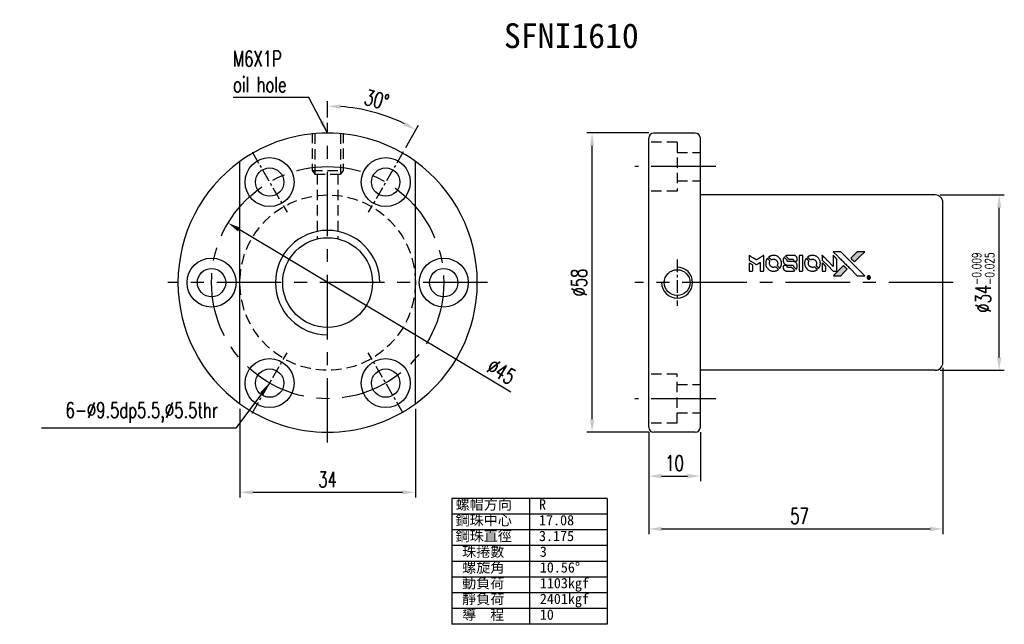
# Model space of a CAD drawing. Extents: x 634 to 825, y -89 to 28.
import ezdxf
from ezdxf.enums import TextEntityAlignment as Align

# ---------------------------------------------------------------- set-up
doc = ezdxf.new("R2010")
doc.units = 0
doc.header["$LTSCALE"] = 2
doc.header["$MEASUREMENT"] = 0
doc.header["$PDMODE"] = 2
doc.linetypes.add('CENTER', pattern=[2, 1.25, -0.25, 0.25, -0.25])
doc.linetypes.add('HID-1', pattern=[1.5, 1, -0.5])
doc.layers.get('0').update_dxf_attribs({"linetype": 'CONTINUOUS'})
doc.layers.get('DEFPOINTS').update_dxf_attribs({"linetype": 'CONTINUOUS'})
doc.layers.add('CL', color=1, linetype='CENTER')
doc.layers.add('HID', color=2, linetype='HID-1')
doc.styles.add('DIM-7', font='SIMPLEX.shx', dxfattribs={"width": 0.7, "bigfont": 'chineset.shx'})
doc.styles.add('T', font='KAIU.TTF')
doc.dimstyles.new('CNS', dxfattribs={"dimtxt": 3.5, "dimasz": 2.5, "dimexe": 1, "dimexo": 1.5, "dimgap": 0.09, "dimtad": 0, "dimdsep": 46, "dimtxsty": 'DIM-7', "dimcen": 0.09, "dimclrd": 1, "dimclre": 1, "dimclrt": 4, "dimadec": 0, "dimazin": 0, "dimtfac": 1, "dimtix": 1, "dimtmove": 2, "dimatfit": 3, "dimfxl": 1, "dimtvp": 0.971429, "dimtolj": 1, "dimarcsym": 0})

# ---------------------------------------------------------------- blocks, each defined once
blk = doc.blocks.new('*D2')
at = {"color": 0, "lineweight": -2, "transparency": 16777216}
for p, q in [((812.72, -5.57), (825.12, -5.57)), ((824.12, -37.07), (824.12, -8.07)), ((812.72, -39.57), (825.12, -39.57))]:
    blk.add_line(p, q, dxfattribs=at)
at = {"color": 0, "transparency": 16777216}
for points in [[(823.7, -8.07), (824.54, -8.07), (824.12, -5.57)], [(823.7, -37.07), (824.54, -37.07), (824.12, -39.57)]]:
    blk.add_solid(points, dxfattribs=at)
at = {"layer": 'DEFPOINTS', "color": 0, "transparency": 16777216}
for p in [(811.72, -5.57), (824.12, -5.57), (811.72, -39.57)]:
    blk.add_point(p, dxfattribs=at)
at = {"color": 0, "transparency": 16777216, "insert": (821.02, -22.57), "char_height": 3, "attachment_point": 5, "rotation": 90, "style": 'DIM-7'}
blk.add_mtext('\\A1;%%C34{\\H1.8;\\S-0.009^ -0.025;}', dxfattribs=at)
blk = doc.blocks.new('*D3')
at = {"color": 0, "lineweight": -2, "transparency": 16777216}
for p, q in [((756.22, 6.43), (744.23, 6.43)), ((745.23, -49.07), (745.23, 3.93)), ((756.22, -51.57), (744.23, -51.57))]:
    blk.add_line(p, q, dxfattribs=at)
at = {"color": 0, "transparency": 16777216}
for points in [[(744.82, 3.93), (745.65, 3.93), (745.23, 6.43)], [(744.82, -49.07), (745.65, -49.07), (745.23, -51.57)]]:
    blk.add_solid(points, dxfattribs=at)
at = {"layer": 'DEFPOINTS', "color": 0, "transparency": 16777216}
for p in [(745.23, 6.43), (757.22, 6.43), (757.22, -51.57)]:
    blk.add_point(p, dxfattribs=at)
at = {"color": 0, "transparency": 16777216, "insert": (742.73, -22.57), "char_height": 3, "attachment_point": 5, "rotation": 90, "style": 'DIM-7'}
blk.add_mtext('\\A1;%%c58', dxfattribs=at)
blk = doc.blocks.new('*D4')
at = {"color": 0, "lineweight": -2, "transparency": 16777216}
for p, q in [((813.22, -39.07), (813.22, -71.33)), ((756.22, -51.57), (756.22, -71.33)), ((758.72, -70.33), (810.72, -70.33))]:
    blk.add_line(p, q, dxfattribs=at)
at = {"color": 0, "transparency": 16777216}
for points in [[(758.72, -69.91), (758.72, -70.75), (756.22, -70.33)], [(810.72, -69.91), (810.72, -70.75), (813.22, -70.33)]]:
    blk.add_solid(points, dxfattribs=at)
at = {"layer": 'DEFPOINTS', "color": 0, "transparency": 16777216}
for p in [(813.22, -38.07), (756.22, -50.57), (813.22, -70.33)]:
    blk.add_point(p, dxfattribs=at)
at = {"color": 0, "transparency": 16777216, "insert": (784.72, -67.83), "char_height": 3, "attachment_point": 5, "style": 'DIM-7'}
blk.add_mtext('\\A1; 57', dxfattribs=at)
blk = doc.blocks.new('*D5')
at = {"color": 0, "lineweight": -2, "transparency": 16777216}
for p, q in [((756.22, -51.57), (756.22, -61.08)), ((766.22, -51.57), (766.22, -61.08)), ((758.72, -60.08), (763.72, -60.08))]:
    blk.add_line(p, q, dxfattribs=at)
at = {"color": 0, "transparency": 16777216}
for points in [[(758.72, -59.66), (758.72, -60.5), (756.22, -60.08)], [(763.72, -59.66), (763.72, -60.5), (766.22, -60.08)]]:
    blk.add_solid(points, dxfattribs=at)
at = {"layer": 'DEFPOINTS', "color": 0, "transparency": 16777216}
for p in [(756.22, -50.57), (766.22, -50.57), (766.22, -60.08)]:
    blk.add_point(p, dxfattribs=at)
at = {"color": 0, "transparency": 16777216, "insert": (761.22, -57.58), "char_height": 3, "attachment_point": 5, "style": 'DIM-7'}
blk.add_mtext('\\A1;10', dxfattribs=at)
blk = doc.blocks.new('*D6')
at = {"color": 0, "lineweight": -2, "transparency": 16777216}
blk.add_line((729.52, -43.84), (676.84, -12.3), dxfattribs=at)
at = {"color": 0, "transparency": 16777216}
blk.add_solid([(677.05, -11.94), (676.62, -12.66), (674.69, -11.01)], dxfattribs=at)
at = {"layer": 'DEFPOINTS', "color": 0, "transparency": 16777216}
for p in [(674.69, -11.01), (713.3, -34.13)]:
    blk.add_point(p, dxfattribs=at)
at = {"color": 0, "transparency": 16777216, "insert": (727.67, -39.82), "char_height": 3, "attachment_point": 5, "rotation": 329.086, "style": 'DIM-7'}
blk.add_mtext('\\A1;∅45', dxfattribs=at)
blk = doc.blocks.new('*D7')
at = {"color": 0, "lineweight": -2, "transparency": 16777216}
for p, q in [((676.99, -47.07), (676.99, -64.23)), ((710.99, -47.07), (710.99, -64.23)), ((679.49, -63.23), (708.49, -63.23))]:
    blk.add_line(p, q, dxfattribs=at)
at = {"color": 0, "transparency": 16777216}
for points in [[(679.49, -62.81), (679.49, -63.64), (676.99, -63.23)], [(708.49, -62.81), (708.49, -63.64), (710.99, -63.23)]]:
    blk.add_solid(points, dxfattribs=at)
at = {"layer": 'DEFPOINTS', "color": 0, "transparency": 16777216}
for p in [(676.99, -46.07, -0.2), (710.99, -46.07, -0.2), (710.99, -63.23)]:
    blk.add_point(p, dxfattribs=at)
at = {"color": 0, "transparency": 16777216, "insert": (693.99, -60.73), "char_height": 3, "attachment_point": 5, "style": 'DIM-7'}
blk.add_mtext('\\A1;34', dxfattribs=at)
blk = doc.blocks.new('*D8')
at = {"color": 0, "lineweight": -2, "transparency": 16777216}
for p, q in [((693.99, 9.43), (693.99, 12.63)), ((709.12, 3.62), (711.6, 7.92))]:
    blk.add_line(p, q, dxfattribs=at)
blk.add_arc((693.99, -22.57), 34.21, 64.1883, 85.8117, dxfattribs=at)
at = {"color": 0, "transparency": 16777216}
for points in [[(696.48, 11.13), (696.51, 11.96), (693.99, 11.63)], [(709.08, 8.59), (708.69, 7.85), (711.1, 7.05)]]:
    blk.add_solid(points, dxfattribs=at)
at = {"layer": 'DEFPOINTS', "color": 0, "transparency": 16777216}
for p in [(705.69, 9.57), (693.99, 8.43, -0.2), (708.62, 2.76, -0.2), (701.87, -8.93, -0.2), (693.99, -53.57, -0.2)]:
    blk.add_point(p, dxfattribs=at)
at = {"color": 0, "transparency": 16777216, "insert": (703.49, 12.88), "char_height": 3, "attachment_point": 5, "rotation": 345, "style": 'DIM-7'}
blk.add_mtext('\\A1;30°', dxfattribs=at)

msp = doc.modelspace()

# ---------------------------------------------------------------- hatches: boundary and pattern name
at = {"linetype": 'Continuous'}
h = msp.add_hatch(color=0, dxfattribs=at)
h.dxf.hatch_style = 1
h.paths.add_polyline_path([(798.073, -16.59), (797.349, -16.59), (796.624, -16.591), (796, -17.219, 0.000288), (795.76, -17.461, 0.000479), (795.559, -17.665, 0.000013), (795.376, -17.849, 0.197177), (795.375, -17.852, 0.1112764), (795.376, -17.854, 0.0015954), (795.597, -18.077, 0.0005055), (795.734, -18.215), (796.093, -18.574), (797.083, -17.582)])
h.paths.add_polyline_path([(794.046, -20.618), (794.68, -19.984), (794.32, -19.624, 0.000476), (794.182, -19.486, 0.0015067), (793.958, -19.264, 0.2256647), (793.955, -19.264, 0.0011115), (793.652, -19.566, 0.0003511), (793.465, -19.754, 0.000108), (792.671, -20.55, 0.0006916), (792.271, -20.954, 0.0000771), (791.994, -21.234, 0.1975269), (791.99, -21.244, 0.2961744), (791.992, -21.248, 0.0041949), (792.347, -21.252, 0.0005293), (792.701, -21.252), (793.412, -21.252)])

# ---------------------------------------------------------------- linework, layer by layer
at = {"color": 0}
for p, q in [((765.218, 6.427, -0.2), (757.218, 6.427, -0.2)), ((756.218, -50.573, -0.2), (756.218, 5.427, -0.2)), ((766.218, -50.573, -0.2), (766.218, 5.427, -0.2)), ((676.994, -46.068, -0.2), (676.994, 0.922, -0.2)), ((710.994, -46.068, -0.2), (710.994, 0.922, -0.2)), ((811.718, -5.573, -0.2), (766.218, -5.573, -0.2)), ((766.218, -39.573, -0.2), (766.218, -5.573, -0.2)), ((813.218, -38.073, -0.2), (813.218, -7.073, -0.2)), ((811.718, -39.573, -0.2), (766.218, -39.573, -0.2)), ((765.218, -51.573, -0.2), (757.218, -51.573, -0.2)), ((748.179, -64.416), (718.081, -64.416)), ((718.081, -64.416), (718.081, -88.817)), ((733.13, -64.416), (733.13, -88.817)), ((748.179, -64.416), (748.179, -88.817)), ((748.179, -67.466), (718.081, -67.466)), ((748.179, -70.516), (718.081, -70.516)), ((748.179, -73.566), (718.081, -73.566)), ((748.179, -76.616), (718.081, -76.616)), ((748.179, -79.666), (718.081, -79.666)), ((748.179, -82.716), (718.081, -82.716)), ((748.179, -85.767), (718.081, -85.767)), ((748.179, -88.817), (718.081, -88.817))]:
    msp.add_line(p, q, dxfattribs=at)
for points in [[(792.842, -17.462, -0.000056), (793.275, -17.897, -0.000021), (793.884, -18.506, -0.000021), (794.546, -19.17, -0.000025), (795.167, -19.793), (796.623, -21.252), (797.344, -21.251), (798.066, -21.249), (797.093, -20.27, 0.000274), (796.625, -19.799, 0.000123), (796.01, -19.181, 0.000121), (795.359, -18.529, 0.000165), (794.772, -17.941), (793.424, -16.591), (792.698, -16.591), (791.972, -16.591)], [(796, -17.219, 0.000288), (795.76, -17.461, 0.000479), (795.559, -17.665, 0.000013), (795.376, -17.849, 0.197177), (795.375, -17.852, 0.197497), (795.376, -17.855, 0.00004), (795.481, -17.96, 0.000836), (795.597, -18.077, 0.000505), (795.734, -18.215), (796.093, -18.574), (797.083, -17.582), (798.073, -16.59), (797.349, -16.59), (796.624, -16.591)], [(775.645, -17.752), (775.645, -18.213), (775.772, -18.291, -0.000297), (775.849, -18.338, -0.000037), (776.018, -18.442, -0.000043), (776.219, -18.565, -0.000036), (776.433, -18.696, 0.000044), (776.642, -18.824, 0.000063), (776.828, -18.938, 0.000035), (776.986, -19.035, 0.0009), (777.029, -19.061), (777.09, -19.098), (777.171, -19.048, 0.001175), (777.218, -19.019, 0.000208), (777.305, -18.965, 0.000225), (777.408, -18.901, 0.000203), (777.514, -18.835, -0.000711), (777.615, -18.773, -0.001119), (777.701, -18.719, -0.000263), (777.778, -18.672, -0.04589), (777.786, -18.668, -0.519312), (777.794, -18.673, -0.001914), (777.796, -18.797, -0.003124), (777.797, -19.001, -0.000285), (777.798, -19.509), (777.798, -20.354), (778.093, -20.354, 0.001727), (778.304, -20.354, 0.025279), (778.378, -20.349, 0.073886), (778.422, -20.338, 0.07426), (778.46, -20.314, 0.03264), (778.47, -20.305, 0.01784), (778.481, -20.292, 0.017712), (778.491, -20.279, 0.026854), (778.498, -20.266), (778.514, -20.237), (778.516, -18.762), (778.518, -17.288), (778.502, -17.298, -0.004595), (778.49, -17.305, -0.00016), (778.445, -17.333, -0.000298), (778.392, -17.366, -0.000208), (778.332, -17.403, 0.000986), (778.157, -17.513, 0.00025), (777.872, -17.691, 0.000268), (777.568, -17.881, 0.000436), (777.311, -18.043, -0.002932), (777.226, -18.096, -0.004718), (777.153, -18.14, -0.001113), (777.089, -18.177, -0.227179), (777.081, -18.178, -0.045982), (777.074, -18.174, -0.000145), (776.988, -18.121, -0.000825), (776.891, -18.061, -0.000517), (776.777, -17.991, 0.000056), (776.388, -17.749, 0.000289), (776.172, -17.615, 0.000481), (776.011, -17.516, 0.000418), (775.843, -17.412), (775.645, -17.29)], [(775.645, -19.542), (775.645, -20.354), (775.941, -20.354, 0.000842), (776.129, -20.354, 0.010591), (776.2, -20.352, 0.028995), (776.24, -20.348, 0.069543), (776.269, -20.339, 0.051063), (776.295, -20.324, 0.039932), (776.32, -20.302, 0.039414), (776.341, -20.276, 0.045845), (776.357, -20.248, 0.094811), (776.364, -20.22, 0.007124), (776.367, -20.14, 0.004713), (776.368, -20.004, 0.000534), (776.368, -19.695), (776.368, -19.168), (776.293, -19.122, 0.000828), (776.076, -18.988, 0.000879), (775.863, -18.858, 0.000048), (775.654, -18.731, 0.137596), (775.648, -18.729, 0.413028), (775.647, -18.73, 0.000016), (775.646, -18.968, 0.000623), (775.645, -19.23, 0.000374)], [(779.169, -17.926, 0.064158), (778.98, -18.28, 0.06356), (778.886, -18.671, 0.064004), (778.894, -19.072, 0.066747), (779.003, -19.451, 0.04321), (779.133, -19.688, 0.044737), (779.3, -19.896, 0.044901), (779.501, -20.071, 0.044184), (779.731, -20.208, 0.026293), (779.906, -20.281, 0.033344), (780.074, -20.329, 0.033227), (780.248, -20.354, 0.025815), (780.439, -20.359, 0.023119), (780.621, -20.346, 0.031044), (780.784, -20.317, 0.031337), (780.942, -20.267, 0.024258), (781.106, -20.195, 0.015622), (781.163, -20.164, 0.008495), (781.232, -20.122, 0.008415), (781.297, -20.079, 0.020814), (781.343, -20.045), (781.364, -20.029), (781.145, -19.807, 0.002843), (780.98, -19.642, 0.033917), (780.912, -19.583, 0.087906), (780.861, -19.558, 0.073302), (780.801, -19.549, 0.022047), (780.772, -19.55, 0.026465), (780.744, -19.554, 0.022233), (780.714, -19.561, 0.009985), (780.675, -19.574, -0.039011), (780.533, -19.609, -0.044398), (780.394, -19.62, -0.045096), (780.257, -19.606, -0.04265), (780.122, -19.568, -0.071154), (779.931, -19.463, -0.068827), (779.775, -19.307, -0.068713), (779.667, -19.115, -0.070507), (779.616, -18.903, -0.028605), (779.612, -18.812, -0.031418), (779.619, -18.724, -0.031044), (779.638, -18.636, -0.02668), (779.668, -18.547, 0.038913), (779.684, -18.495, 0.043732), (779.691, -18.442, 0.047754), (779.688, -18.394, 0.075756), (779.676, -18.355, 0.07294), (779.663, -18.335, 0.003456), (779.607, -18.274, 0.005023), (779.533, -18.197, 0.002422), (779.438, -18.1, 0.000819), (779.351, -18.013, 0.001349), (779.278, -17.94, 0.0001), (779.212, -17.875, 0.205335), (779.209, -17.874, 0.219821), (779.207, -17.875, 0.002494), (779.196, -17.889, 0.007089), (779.183, -17.906, 0.004494)], [(780.246, -17.304, 0.024131), (780.115, -17.324, 0.022344), (779.983, -17.358, 0.021883), (779.852, -17.403, 0.020884), (779.723, -17.461, 0.010669), (779.65, -17.499, 0.010389), (779.578, -17.541, 0.010913), (779.514, -17.582, 0.022227), (779.466, -17.617), (779.448, -17.632), (779.679, -17.859, 0.002452), (779.77, -17.947, 0.003628), (779.85, -18.024, 0.001662), (779.92, -18.088, 0.070159), (779.936, -18.099, 0.047671), (779.949, -18.105, 0.018624), (779.968, -18.109, 0.017921), (779.99, -18.113, 0.018804), (780.011, -18.115, 0.018255), (780.04, -18.115, 0.041312), (780.062, -18.113, 0.037164), (780.084, -18.107, 0.012342), (780.116, -18.095, -0.015101), (780.194, -18.066, -0.035998), (780.253, -18.051, -0.033244), (780.317, -18.044, -0.011249), (780.41, -18.042, -0.004059), (780.486, -18.043, -0.019693), (780.529, -18.045, -0.027943), (780.564, -18.05, -0.014411), (780.608, -18.061, -0.033089), (780.712, -18.096, -0.033887), (780.809, -18.145, -0.034021), (780.898, -18.206, -0.033942), (780.978, -18.279, -0.02816), (781.05, -18.362, -0.035032), (781.106, -18.447, -0.035269), (781.15, -18.539, -0.029196), (781.184, -18.642, -0.037862), (781.205, -18.76, -0.043657), (781.207, -18.875, -0.043064), (781.189, -18.99, -0.035184), (781.151, -19.108, 0.033699), (781.133, -19.164, 0.052815), (781.126, -19.214, 0.059167), (781.13, -19.261, 0.058972), (781.144, -19.305, 0.059208), (781.165, -19.339, 0.021125), (781.203, -19.383, 0.008691), (781.273, -19.454, 0.000851), (781.445, -19.624, 0.001873), (781.534, -19.71, 0.013884), (781.577, -19.749, 0.022355), (781.604, -19.77, 0.341453), (781.614, -19.77, 0.073011), (781.636, -19.746, 0.004587), (781.689, -19.665, 0.00748), (781.741, -19.581, 0.016837), (781.777, -19.515, 0.028606), (781.847, -19.356, 0.031352), (781.896, -19.194, 0.031004), (781.925, -19.026, 0.0268), (781.934, -18.847, 0.026698), (781.924, -18.657, 0.03002), (781.894, -18.477, 0.030357), (781.843, -18.304, 0.028554), (781.77, -18.134, 0.062944), (781.56, -17.819, 0.062206), (781.278, -17.565, 0.062448), (780.943, -17.389, 0.064355), (780.579, -17.304, 0.017377), (780.506, -17.299, 0.008369), (780.412, -17.298, 0.008367), (780.319, -17.299, 0.01757)], [(782.436, -17.697, 0.023289), (782.389, -17.77, 0.026845), (782.352, -17.843, 0.026047), (782.322, -17.922, 0.019751), (782.297, -18.012, 0.013249), (782.286, -18.062, 0.025169), (782.281, -18.104, 0.016532), (782.279, -18.155, 0.002937), (782.278, -18.252, 0.003317), (782.278, -18.338, 0.011808), (782.28, -18.393, 0.01777), (782.284, -18.434, 0.021476), (782.291, -18.473, 0.04325), (782.342, -18.635, 0.045753), (782.419, -18.783, 0.04649), (782.52, -18.912, 0.047672), (782.643, -19.019, 0.025315), (782.696, -19.053, 0.015208), (782.761, -19.088, 0.01512), (782.83, -19.12, 0.022488), (782.892, -19.143, 0.027857), (782.988, -19.168, 0.034138), (783.08, -19.18, 0.014286), (783.221, -19.184, 0.00124), (783.579, -19.185, -0.00103), (783.799, -19.186, -0.002552), (783.96, -19.187, -0.001594), (784.082, -19.189, -0.047676), (784.112, -19.193, -0.085307), (784.166, -19.214, -0.097789), (784.206, -19.252, -0.085947), (784.233, -19.306, -0.051339), (784.246, -19.376, 0.014634), (784.249, -19.4, 0.015028), (784.253, -19.424, 0.014927), (784.257, -19.445, 0.059415), (784.262, -19.456, 0.070595), (784.281, -19.482, 0.00028), (784.534, -19.738, 0.000111), (784.794, -20, 0.200239), (784.805, -20.005, 0.268906), (784.812, -20.001, 0.001866), (784.848, -19.938, 0.007532), (784.881, -19.877, 0.017818), (784.903, -19.83, 0.013256), (784.924, -19.779, 0.011636), (784.943, -19.724, 0.011528), (784.959, -19.668, 0.012303), (784.973, -19.613, 0.0423), (784.985, -19.526, 0.013657), (784.987, -19.396, 0.013857), (784.983, -19.265, 0.037428), (784.97, -19.173, 0.014927), (784.955, -19.112, 0.0122), (784.935, -19.047, 0.012518), (784.913, -18.987, 0.023062), (784.892, -18.939, 0.065961), (784.775, -18.767, 0.06055), (784.615, -18.625, 0.059676), (784.423, -18.525, 0.060497), (784.213, -18.473, 0.025683), (784.168, -18.47, 0.001528), (784.032, -18.467, 0.002124), (783.861, -18.466, 0.001173), (783.652, -18.465, -0.000809), (783.285, -18.465, -0.017164), (783.176, -18.461, -0.063931), (783.119, -18.449, -0.108429), (783.077, -18.424, -0.052941), (783.054, -18.396, -0.063675), (783.038, -18.366, -0.050562), (783.028, -18.327, -0.020337), (783.023, -18.273, 0.009897), (783.02, -18.24, 0.016482), (783.016, -18.212, 0.019019), (783.012, -18.19, 0.06043), (783.006, -18.176, 0.076267), (782.983, -18.144, 0.00054), (782.743, -17.907, 0.000307), (782.498, -17.665, 0.142594), (782.478, -17.654, 0.232419), (782.472, -17.656, 0.022995), (782.462, -17.666, 0.024627), (782.449, -17.679, 0.015407)], [(783.104, -17.301, 0.018538), (783.058, -17.307, 0.010695), (783.004, -17.318, 0.01068), (782.949, -17.33, 0.017678), (782.903, -17.344, 0.013849), (782.852, -17.362, 0.011814), (782.799, -17.385, 0.004513), (782.749, -17.408, 0.290035), (782.745, -17.415, 0.196418), (782.746, -17.419, 0.000124), (782.834, -17.509, 0.001477), (782.932, -17.609, 0.000898), (783.049, -17.726), (783.354, -18.03), (783.735, -18.032, -0.001471), (784.024, -18.034, -0.028714), (784.112, -18.041, -0.097073), (784.162, -18.057, -0.084199), (784.205, -18.092, -0.042698), (784.225, -18.119, -0.053912), (784.238, -18.147, -0.051004), (784.246, -18.179, -0.032967), (784.249, -18.217, 0.00807), (784.249, -18.237, 0.003023), (784.25, -18.264, 0.002994), (784.251, -18.294, 0.003629), (784.253, -18.322), (784.258, -18.387), (784.55, -18.387, 0.001618), (784.689, -18.387, 0.005206), (784.782, -18.385, 0.00535), (784.846, -18.383, 0.060675), (784.871, -18.378, 0.048484), (784.885, -18.373, 0.02389), (784.902, -18.363, 0.022812), (784.919, -18.351, 0.02462), (784.934, -18.337, 0.061781), (784.963, -18.3, 0.080179), (784.98, -18.261, 0.048561), (784.988, -18.204, 0.010021), (784.99, -18.102, 0.016602), (784.985, -17.966, 0.031409), (784.971, -17.857, 0.036474), (784.945, -17.763, 0.03439), (784.906, -17.671, 0.065928), (784.805, -17.526, 0.069066), (784.672, -17.415, 0.065697), (784.507, -17.341, 0.051559), (784.315, -17.304, 0.020904), (784.212, -17.299, 0.000451), (783.707, -17.298, 0.000419), (783.2, -17.297, 0.022759)], [(785.341, -18.824), (785.343, -20.351), (785.642, -20.351), (785.942, -20.351), (785.977, -20.333, 0.071429), (786.007, -20.312, 0.054799), (786.033, -20.281, 0.053585), (786.052, -20.245, 0.060698), (786.062, -20.207, 0.033975), (786.066, -20.145, 0.000112), (786.066, -19.368, 0.000726), (786.065, -18.608, 0.001084), (786.061, -17.943), (786.057, -17.296), (785.698, -17.296), (785.339, -17.296)], [(786.705, -17.928, 0.018008), (786.662, -17.994, 0.009842), (786.614, -18.078, 0.009807), (786.568, -18.165, 0.015716), (786.533, -18.241, 0.048467), (786.447, -18.514, 0.045841), (786.413, -18.804, 0.046006), (786.433, -19.094, 0.049638), (786.505, -19.368, 0.064819), (786.694, -19.725, 0.06695), (786.966, -20.017, 0.066691), (787.306, -20.227, 0.063505), (787.696, -20.345, 0.03135), (787.795, -20.355, 0.010439), (787.942, -20.358, 0.010391), (788.089, -20.355, 0.032408), (788.187, -20.345, 0.015696), (788.302, -20.321, 0.018095), (788.41, -20.291, 0.018551), (788.514, -20.254, 0.018352), (788.614, -20.209, 0.015568), (788.681, -20.174, 0.009832), (788.756, -20.129, 0.009795), (788.827, -20.084, 0.023727), (788.877, -20.046), (788.897, -20.03), (788.677, -19.807, 0.001528), (788.553, -19.682, 0.010022), (788.489, -19.62, 0.019586), (788.447, -19.585, 0.061865), (788.416, -19.566, 0.055054), (788.369, -19.551, 0.061607), (788.322, -19.547, 0.048725), (788.267, -19.555, 0.020221), (788.194, -19.576, -0.017722), (788.116, -19.599, -0.02685), (788.046, -19.613, -0.02759), (787.977, -19.619, -0.020233), (787.9, -19.618, -0.04793), (787.753, -19.597, -0.048386), (787.614, -19.548, -0.047866), (787.485, -19.472, -0.044964), (787.369, -19.372, -0.04333), (787.273, -19.253, -0.050921), (787.204, -19.124, -0.051473), (787.163, -18.986, -0.0459), (787.15, -18.836, -0.019014), (787.152, -18.764, -0.024114), (787.161, -18.698, -0.025081), (787.175, -18.635, -0.023892), (787.196, -18.572, 0.008624), (787.214, -18.523, 0.026486), (787.223, -18.489, 0.035074), (787.228, -18.46, 0.02756), (787.229, -18.428, 0.087163), (787.219, -18.377, 0.073291), (787.191, -18.328, 0.028074), (787.131, -18.26, 0.002594), (786.972, -18.099), (786.745, -17.872)], [(787.777, -17.305, 0.023681), (787.65, -17.324, 0.022402), (787.524, -17.355, 0.021929), (787.398, -17.399, 0.020503), (787.273, -17.454, 0.013745), (787.202, -17.492, 0.009767), (787.124, -17.537, 0.009658), (787.054, -17.583, 0.027804), (787.008, -17.618), (786.99, -17.632), (787.214, -17.857, 0.002053), (787.323, -17.964, 0.006738), (787.396, -18.034, 0.007826), (787.447, -18.081, 0.063909), (787.474, -18.098, 0.061532), (787.514, -18.113, 0.068674), (787.555, -18.116, 0.052072), (787.603, -18.108, 0.019648), (787.669, -18.087, -0.018366), (787.75, -18.062, -0.0288), (787.821, -18.047, -0.029061), (787.893, -18.04, -0.019155), (787.976, -18.04, -0.053809), (788.156, -18.066, -0.058833), (788.32, -18.13, -0.058566), (788.465, -18.231, -0.052525), (788.589, -18.366, -0.044733), (788.659, -18.48, -0.040573), (788.71, -18.609, -0.041123), (788.74, -18.743, -0.04951), (788.744, -18.871, -0.017369), (788.738, -18.931, -0.024255), (788.728, -18.984, -0.023787), (788.713, -19.037, -0.015798), (788.691, -19.096, 0.010631), (788.676, -19.133, 0.033653), (788.669, -19.159, 0.037806), (788.665, -19.184, 0.016307), (788.665, -19.217, 0.068179), (788.674, -19.282, 0.095747), (788.7, -19.334, 0.033418), (788.761, -19.404, 0.002133), (788.955, -19.593, 0.001452), (789.064, -19.699, 0.012393), (789.115, -19.745, 0.020479), (789.145, -19.769, 0.344362), (789.157, -19.769, 0.074287), (789.181, -19.743, 0.005454), (789.234, -19.66, 0.008391), (789.286, -19.573, 0.017097), (789.324, -19.503, 0.027375), (789.386, -19.358, 0.02835), (789.43, -19.209, 0.027723), (789.459, -19.052, 0.023913), (789.471, -18.886, 0.027047), (789.466, -18.686, 0.031685), (789.439, -18.499, 0.032425), (789.389, -18.32, 0.031013), (789.316, -18.146, 0.037914), (789.194, -17.94, 0.040153), (789.044, -17.76, 0.039834), (788.867, -17.604, 0.036173), (788.661, -17.473, 0.040752), (788.459, -17.384, 0.035885), (788.237, -17.325, 0.035491), (788.005, -17.298, 0.037615)], [(789.83, -17.745), (789.83, -18.209), (790.904, -19.281), (791.979, -20.354), (792.278, -20.352, 0.0008), (792.471, -20.351, 0.010795), (792.541, -20.349, 0.030495), (792.58, -20.344, 0.080372), (792.606, -20.335, 0.03816), (792.632, -20.319, 0.041799), (792.654, -20.299, 0.042486), (792.672, -20.276, 0.042078), (792.686, -20.251, 0.099276), (792.694, -20.214, 0.003302), (792.696, -20.065, 0.002586), (792.697, -19.804, 0.000204), (792.696, -19.11), (792.694, -17.998), (792.336, -17.642), (791.979, -17.286), (791.975, -18.354), (791.972, -19.423), (790.92, -18.366, 0.000253), (790.516, -17.96, 0.000412), (790.172, -17.615, 0.000041), (789.864, -17.308, 0.041338), (789.849, -17.295), (789.83, -17.281)], [(789.83, -19.545), (789.83, -20.355), (790.131, -20.353), (790.433, -20.351), (790.468, -20.329, 0.03146), (790.484, -20.318, 0.026444), (790.499, -20.304, 0.026444), (790.513, -20.289, 0.031457), (790.525, -20.273), (790.546, -20.238), (790.548, -19.837), (790.55, -19.436), (790.196, -19.086, 0.000745), (790.059, -18.952, 0.001228), (789.944, -18.839, 0.000087), (789.839, -18.738, 0.195134), (789.835, -18.736, 0.412117), (789.833, -18.739, 0.000048), (789.831, -18.974, 0.00109), (789.83, -19.235, 0.000653)], [(782.395, -19.278, 0.065483), (782.36, -19.295, 0.053271), (782.328, -19.322, 0.052018), (782.302, -19.356, 0.0556), (782.284, -19.394, 0.036839), (782.277, -19.419, 0.026922), (782.273, -19.447, 0.016905), (782.271, -19.486, 0.004317), (782.271, -19.549, 0.016369), (782.276, -19.681, 0.029936), (782.29, -19.787, 0.03418), (782.315, -19.881, 0.031327), (782.353, -19.974, 0.046935), (782.421, -20.087, 0.054053), (782.507, -20.18, 0.053701), (782.612, -20.253, 0.045364), (782.735, -20.306, 0.032479), (782.844, -20.335, 0.03386), (782.955, -20.348, 0.013578), (783.129, -20.353, 0.001155), (783.575, -20.352, 0.000413), (783.959, -20.35, 0.005008), (784.106, -20.348, 0.013199), (784.19, -20.344, 0.033956), (784.249, -20.335, 0.013909), (784.311, -20.319, 0.010864), (784.377, -20.3, 0.010938), (784.438, -20.278, 0.028702), (784.48, -20.26), (784.511, -20.244), (784.204, -19.932), (783.896, -19.619), (783.536, -19.62, -0.001504), (783.382, -19.619, -0.00328), (783.264, -19.618, -0.001901), (783.171, -19.616, -0.061333), (783.149, -19.613, -0.063621), (783.118, -19.6, -0.048633), (783.088, -19.578, -0.046769), (783.061, -19.55, -0.047961), (783.041, -19.518, -0.02678), (783.029, -19.49, -0.050957), (783.022, -19.467, -0.029398), (783.019, -19.436, -0.00401), (783.017, -19.37), (783.014, -19.264), (782.724, -19.264, 0.001061), (782.551, -19.264, 0.009147), (782.474, -19.266, 0.020721), (782.428, -19.27, 0.051619)], [(793.465, -19.754, 0.000108), (792.671, -20.55, 0.000692), (792.27, -20.955, 0.000077), (791.994, -21.234, 0.197527), (791.99, -21.244, 0.410182), (791.994, -21.249, 0.000493), (792.142, -21.251, 0.002424), (792.347, -21.252, 0.000529), (792.701, -21.252), (793.412, -21.252), (794.046, -20.618), (794.68, -19.984), (794.32, -19.624, 0.000476), (794.182, -19.486, 0.000789), (794.065, -19.369, 0.000035), (793.959, -19.265, 0.19758), (793.957, -19.264, 0.198396), (793.954, -19.265, 0.000019), (793.811, -19.408, 0.000582), (793.652, -19.566, 0.000351)], [(798.763, -21.278, 0.082374), (798.67, -21.32, 0.083404), (798.596, -21.39, 0.082663), (798.548, -21.481, 0.07897), (798.532, -21.584, 0.084941), (798.552, -21.699, 0.08953), (798.608, -21.799, 0.090743), (798.695, -21.871, 0.090193), (798.803, -21.909, 0.10067), (798.924, -21.903, 0.099454), (799.035, -21.85, 0.097736), (799.118, -21.758, 0.09365), (799.161, -21.64, 0.07584), (799.162, -21.549, 0.068415), (799.136, -21.458, 0.068328), (799.087, -21.378, 0.075277), (799.02, -21.317, 0.059367), (798.963, -21.288, 0.048986), (798.897, -21.271, 0.048519), (798.828, -21.268, 0.055347)], [(798.718, -21.591), (798.718, -21.773), (798.74, -21.773), (798.761, -21.773), (798.763, -21.696), (798.765, -21.62), (798.809, -21.617), (798.854, -21.615), (798.885, -21.664, -0.003356), (798.898, -21.685, -0.002757), (798.911, -21.707, -0.002784), (798.924, -21.728, -0.007382), (798.932, -21.742, 0.019487), (798.943, -21.76, 0.098302), (798.951, -21.768, 0.116932), (798.961, -21.772, 0.032798), (798.977, -21.773), (799.005, -21.773), (798.985, -21.739, 0.005748), (798.976, -21.723, 0.002522), (798.962, -21.701, 0.002495), (798.948, -21.679, 0.00334), (798.935, -21.659), (798.904, -21.612), (798.929, -21.6, 0.066516), (798.954, -21.583, 0.085926), (798.97, -21.561, 0.082934), (798.979, -21.535, 0.05747), (798.98, -21.504, 0.023576), (798.978, -21.485, 0.043538), (798.974, -21.47, 0.050891), (798.968, -21.458, 0.049897), (798.96, -21.447, 0.067884), (798.936, -21.428, 0.077412), (798.909, -21.416, 0.049266), (798.871, -21.411, 0.012208), (798.808, -21.409), (798.718, -21.409)], [(798.913, -21.467, -0.120545), (798.927, -21.484, -0.09136), (798.933, -21.507, -0.087576), (798.93, -21.532, -0.098026), (798.919, -21.553, -0.079907), (798.908, -21.562, -0.087697), (798.896, -21.567, -0.041371), (798.876, -21.57, -0.005557), (798.833, -21.572), (798.761, -21.575), (798.761, -21.513), (798.761, -21.452), (798.828, -21.452, -0.007471), (798.865, -21.453, -0.035301), (798.886, -21.455, -0.060486), (798.901, -21.459, -0.063546)]]:
    msp.add_lwpolyline(points, format="xyb", close=True, dxfattribs=at)
for centre, radius in [((682.744, -3.087, -0.2), 4.75), ((705.244, -3.087, -0.2), 4.75), ((682.744, -3.087, -0.2), 2.75), ((705.244, -3.087, -0.2), 2.75), ((693.994, -22.573, -0.2), 8.7), ((671.494, -22.573, -0.2), 4.75), ((716.494, -22.573, -0.2), 4.75), ((671.494, -22.573, -0.2), 2.75), ((716.494, -22.573, -0.2), 2.75), ((761.718, -22.573, -0.2), 2.5), ((682.744, -42.059, -0.2), 4.75), ((705.244, -42.059, -0.2), 4.75), ((682.744, -42.059, -0.2), 2.75), ((705.244, -42.059, -0.2), 2.75)]:
    msp.add_circle(centre, radius, dxfattribs=at)
for centre, radius, start, end in [((693.994, -22.573, -0.2), 29, 54.1117, 125.8883), ((757.218, 5.427, -0.2), 1, 90, 180), ((765.218, 5.427, -0.2), 1, 0, 90), ((693.994, -22.573, -0.2), 29, 125.8883, 234.1117), ((693.994, -22.573, -0.2), 29, 305.8883, 54.1117), ((811.718, -7.073, -0.2), 1.5, 0, 90), ((693.994, -22.573, -0.2), 10.125, 0, 270), ((761.718, -22.573, -0.2), 3, 180, 90), ((811.718, -38.073, -0.2), 1.5, 270, 0), ((693.994, -22.573, -0.2), 29, 234.1117, 305.8883), ((757.218, -50.573, -0.2), 1, 180, 270), ((765.218, -50.573, -0.2), 1, 270, 0)]:
    msp.add_arc(centre, radius, start, end, dxfattribs=at)
at = {"layer": 'CL', "color": 0, "ltscale": 5}
for p, q in [((693.994, -53.573, -0.2), (693.994, 8.427, -0.2)), ((769.218, -0.073, -0.2), (753.525, -0.073, -0.2)), ((724.994, -22.573, -0.2), (662.994, -22.573, -0.2)), ((815.219, -22.573, -0.2), (753.519, -22.573, -0.2)), ((769.218, -45.073, -0.2), (753.525, -45.073, -0.2))]:
    msp.add_line(p, q, dxfattribs=at)
at = {"layer": 'CL', "color": 0}
for p, q in [((679.369, 2.758, -0.2), (686.119, -8.933, -0.2)), ((708.619, 2.758, -0.2), (701.869, -8.933, -0.2)), ((761.718, -18.073, -0.2), (761.718, -27.073, -0.2)), ((679.369, -47.904, -0.2), (686.119, -36.213, -0.2)), ((708.619, -47.904, -0.2), (701.869, -36.213, -0.2))]:
    msp.add_line(p, q, dxfattribs=at)
at = {"layer": 'CL', "color": 0, "ltscale": 5}
msp.add_circle((693.994, -22.573, -0.2), 22.5, dxfattribs=at)
at = {"layer": 'HID', "color": 0}
for p, q in [((690.994, 6.427, -0.2), (690.994, -0.823, -0.2)), ((691.494, 6.319, -0.2), (691.494, -1.573, -0.2)), ((696.494, 6.319, -0.2), (696.494, -1.573, -0.2)), ((696.994, 6.427, -0.2), (696.994, -0.823, -0.2)), ((761.718, 4.677, -0.2), (756.218, 4.677, -0.2)), ((761.718, 4.677, -0.2), (761.718, -4.823, -0.2)), ((761.718, 2.677, -0.2), (766.218, 2.677, -0.2)), ((690.994, -0.823, -0.2), (691.494, -1.573, -0.2)), ((690.994, -0.823, -0.2), (696.994, -0.823, -0.2)), ((691.494, -1.573, -0.2), (696.494, -1.573, -0.2)), ((691.994, -1.573, -0.2), (691.994, -14.106, -0.2)), ((695.994, -1.573, -0.2), (695.994, -14.106, -0.2)), ((696.994, -0.823, -0.2), (696.494, -1.573, -0.2)), ((761.718, -2.823, -0.2), (766.218, -2.823, -0.2)), ((761.718, -4.823, -0.2), (756.218, -4.823, -0.2)), ((761.718, -40.323, -0.2), (756.218, -40.323, -0.2)), ((761.718, -49.823, -0.2), (761.718, -40.323, -0.2)), ((761.718, -42.323, -0.2), (766.218, -42.323, -0.2)), ((761.718, -47.823, -0.2), (766.218, -47.823, -0.2)), ((761.718, -49.823, -0.2), (756.218, -49.823, -0.2))]:
    msp.add_line(p, q, dxfattribs=at)
msp.add_circle((693.994, -22.573, -0.2), 17, dxfattribs=at)

# ---------------------------------------------------------------- texts
at = {"color": 0, "style": 'T'}
msp.add_text('SFNI1610', height=4.8, dxfattribs=at).set_placement((741.223, 25.289), align=Align.MIDDLE)
for s, p in [('螺帽方向', (718.787, -66.581)), ('R', (734.952, -66.581)), ('鋼珠中心', (718.787, -69.631)), ('17.08', (734.952, -69.631)), ('鋼珠直徑', (718.787, -72.681)), ('3.175', (734.952, -72.681)), ('珠捲數', (720.057, -75.731)), ('3', (735.106, -75.731)), ('螺旋角', (720.057, -78.781)), ('10.56%%D', (735.106, -78.781)), ('動負荷', (720.057, -81.832)), ('1103kgf', (735.106, -81.832)), ('靜負荷', (720.057, -84.882)), ('2401kgf', (735.106, -84.882)), ('導  程', (720.057, -87.932)), ('10', (735.106, -87.932))]:
    msp.add_text(s, height=2, dxfattribs=at).set_placement(p)
at = {"color": 0, "char_height": 3, "style": 'DIM-7'}
for s, insert, attachment_point in [('\\A1;M6X1P\\Poil hole', (675.663, 18.33, -0.2), 4), ('{\\H1x; 6-%%C9.5dp5.5,%%C5.5thr}', (672.724, -47.787, -0.2), 6)]:
    msp.add_mtext(s, dxfattribs=dict(at, insert=insert, attachment_point=attachment_point))

# ---------------------------------------------------------------- dimensions: what is measured, and where the dimension line sits
at = {"color": 0}
dim = msp.add_angular_dim_2l(base=(705.693, 9.572), line1=((708.619, 2.758, -0.2), (701.869, -8.933, -0.2)), line2=((693.994, -53.573, -0.2), (693.994, 8.427, -0.2)), dimstyle='CNS', override={"dimtxt": 3, "dimexo": 1, "dimgap": 1, "dimtad": 1, "dimclrd": 0, "dimclre": 0, "dimclrt": 0, "dimtp": 0.1, "dimtix": 0, "dimtofl": 0, "dimtmove": 1, "dimtvp": 0}, dxfattribs=at)
dim.commit()
dim.dimension.update_dxf_attribs({"geometry": '*D8', "text_midpoint": (703.494, 12.884)})
for base, p1, p2, text, override, picture, middle in [((745.235, 6.427, -0.2), (757.218, -51.573, -0.2), (757.218, 6.427, -0.2), '%%c<>', {"dimtxt": 3, "dimexo": 1, "dimgap": 1, "dimtad": 1, "dimclrd": 0, "dimclre": 0, "dimclrt": 0, "dimtp": 0.1, "dimtix": 0, "dimtofl": 0, "dimtmove": 1, "dimtvp": 0}, '*D3', (742.735, -22.573, -0.2)), ((824.119, -5.573, -0.2), (811.718, -39.573, -0.2), (811.718, -5.573, -0.2), '%%C<>', {"dimtxt": 3, "dimexo": 1, "dimgap": 1, "dimtad": 1, "dimclrd": 0, "dimclre": 0, "dimclrt": 0, "dimtol": 1, "dimtp": -0.009, "dimtm": 0.025, "dimtfac": 0.6, "dimtdec": 3, "dimtix": 0, "dimtofl": 0, "dimtmove": 1, "dimtvp": 0}, '*D2', (821.019, -22.573, -0.2))]:
    dim = msp.add_linear_dim(base=base, p1=p1, p2=p2, angle=90, text=text, dimstyle='CNS', override=override, dxfattribs=at)
    dim.commit()
    dim.dimension.update_dxf_attribs({"geometry": picture, "text_midpoint": middle})
dim = msp.add_diameter_dim_2p(p1=(713.297, -34.132, -0.2), p2=(674.69, -11.014, -0.2), dimstyle='CNS', override={"dimtxt": 3, "dimexo": 1, "dimgap": 1, "dimtad": 1, "dimclrd": 0, "dimclre": 0, "dimclrt": 0, "dimtp": 0.1, "dimtix": 0, "dimtofl": 0, "dimtmove": 1, "dimtvp": 0}, dxfattribs=at)
dim.commit()
dim.dimension.update_dxf_attribs({"geometry": '*D6', "text_midpoint": (726.384, -41.969, -0.2), "dimtype": 163})
dim = msp.add_linear_dim(base=(813.218, -70.329, -0.2), p1=(756.218, -50.573, -0.2), p2=(813.218, -38.073, -0.2), text=' <>', dimstyle='CNS', override={"dimtxt": 3, "dimexo": 1, "dimgap": 1, "dimtad": 1, "dimclrd": 0, "dimclre": 0, "dimclrt": 0, "dimtp": 0.1, "dimtix": 0, "dimtofl": 0, "dimtmove": 1, "dimtvp": 0}, dxfattribs=at)
dim.commit()
dim.dimension.update_dxf_attribs({"geometry": '*D4', "text_midpoint": (784.718, -67.829, -0.2)})
for base, p1, p2, picture, middle in [((710.994, -63.226), (676.994, -46.068, -0.2), (710.994, -46.068, -0.2), '*D7', (693.994, -60.726)), ((766.218, -60.08, -0.2), (756.218, -50.573, -0.2), (766.218, -50.573, -0.2), '*D5', (761.218, -57.58, -0.2))]:
    dim = msp.add_linear_dim(base=base, p1=p1, p2=p2, dimstyle='CNS', override={"dimtxt": 3, "dimexo": 1, "dimgap": 1, "dimtad": 1, "dimclrd": 0, "dimclre": 0, "dimclrt": 0, "dimtp": 0.1, "dimtix": 0, "dimtofl": 0, "dimtmove": 1, "dimtvp": 0}, dxfattribs=at)
    dim.commit()
    dim.dimension.update_dxf_attribs({"geometry": picture, "text_midpoint": middle})

# ---------------------------------------------------------------- leaders
at = {"color": 0, "annotation_type": 0, "has_hookline": 1, "hookline_direction": 1}
for points, text_width in [([(693.994, 6.427, -0.2), (690.363, 13.33, -0.2), (687.863, 13.33, -0.2)], 11.2), ([(682.744, -42.059, -0.2), (676.224, -50.787, -0.2), (673.724, -50.787, -0.2)], 34.2)]:
    msp.add_leader(points, dimstyle='CNS', override={"dimtxt": 3, "dimexo": 1, "dimgap": 1, "dimtad": 1, "dimclrd": 0, "dimclre": 0, "dimclrt": 0, "dimtp": 0.1, "dimtix": 0, "dimtofl": 0, "dimtmove": 1, "dimtvp": 0}, dxfattribs=dict(at, text_width=text_width))

doc.saveas('drawing.dxf')
